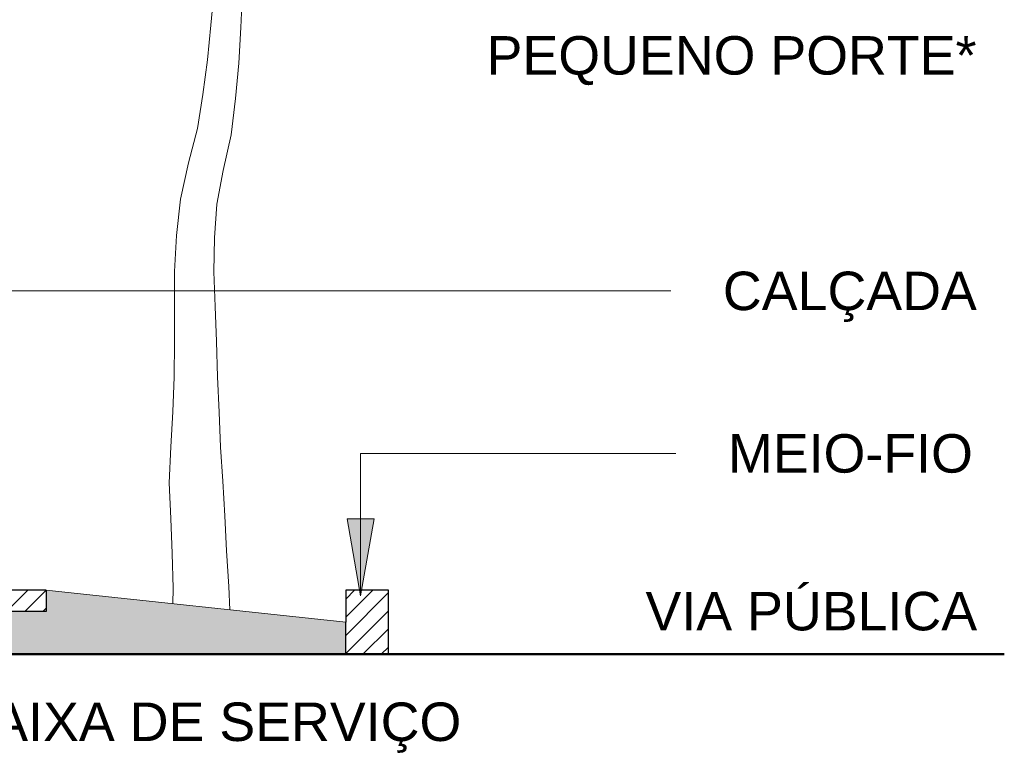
# Model space of a CAD drawing. Header units: metres. Extents: x -14.5 to 13.2, y -19 to 3.3.
# Tile 148 of 210: x 10.9 to 13.2, y -0.5 to 1.2. Entities that reach past the tile are written whole.
import ezdxf

# ---------------------------------------------------------------- set-up
doc = ezdxf.new("R2010")
doc.units = ezdxf.units.M
doc.layers.add('A-DETL', color=7, linetype='Continuous', lineweight=5, true_color=0x00a600)
doc.layers.add('L-PLNT', color=7, linetype='Continuous', lineweight=5, true_color=0x005900)
for name, color, linetype, lineweight in [('A-DETL-GENF', 7, 'Continuous', 5), ('G-ANNO-TEXT', 7, 'Continuous', 9), ('G-IMPT', 7, 'Continuous', 5)]:
    doc.layers.add(name, color=color, linetype=linetype, lineweight=lineweight)
doc.styles.add('Arial_4', font='arial.ttf', dxfattribs={"height": 0.09})

# ---------------------------------------------------------------- blocks, each defined once
blk = doc.blocks.new('ÁRVORES ORNAMENTAIS - Pequeno e Médio Porte - Ipê-roxo-2870950-CORTE_CALÇADA')
at = {"layer": 'G-IMPT', "color": 253, "true_color": 0xaaaaaa}
for p, q in [((7.6616, 1.1655), (7.6655, 1.2512)), ((7.5913, 1.1711), (7.5956, 1.2205)), ((7.5831, 1.09), (7.5913, 1.1711)), ((7.6563, 1.0826), (7.6616, 1.1655)), ((7.5724, 1.009), (7.5831, 1.09)), ((7.6484, 0.9997), (7.6563, 1.0826)), ((7.5603, 0.9298), (7.5724, 1.009)), ((7.6386, 0.915), (7.6484, 0.9997)), ((7.5389, 0.8496), (7.5603, 0.9298)), ((7.6197, 0.8313), (7.6386, 0.915)), ((7.52, 0.7646), (7.5389, 0.8496)), ((7.6052, 0.7524), (7.6197, 0.8313)), ((7.5109, 0.6791), (7.52, 0.7646)), ((7.5999, 0.6739), (7.6052, 0.7524)), ((7.5061, 0.595), (7.5109, 0.6791)), ((7.5982, 0.5942), (7.5999, 0.6739)), ((7.5059, 0.5116), (7.5061, 0.595)), ((7.6011, 0.5136), (7.5982, 0.5942)), ((7.5063, 0.43), (7.5059, 0.5116)), ((7.6046, 0.4313), (7.6011, 0.5136)), ((7.5053, 0.3486), (7.5063, 0.43)), ((7.6067, 0.3488), (7.6046, 0.4313)), ((7.5023, 0.267), (7.5053, 0.3486)), ((7.6102, 0.2665), (7.6067, 0.3488)), ((7.4974, 0.185), (7.5023, 0.267)), ((7.614, 0.1846), (7.6102, 0.2665)), ((7.4935, 0.1012), (7.4974, 0.185)), ((7.6188, 0.1045), (7.614, 0.1846)), ((7.4972, 0.0179), (7.4935, 0.1012)), ((7.6238, 0.0238), (7.6188, 0.1045)), ((7.628, -0.0583), (7.6238, 0.0238)), ((7.5004, -0.0639), (7.4972, 0.0179)), ((7.5032, -0.145), (7.5004, -0.0639)), ((7.6334, -0.1411), (7.628, -0.0583)), ((7.5032, -0.145), (7.5026, -0.1817)), ((7.6334, -0.1411), (7.6359, -0.196))]:
    blk.add_line(p, q, dxfattribs=at)

msp = doc.modelspace()

# ---------------------------------------------------------------- hatches: boundary and pattern name
at = {"layer": 'A-DETL-GENF', "true_color": 0xd2e2c2}
msp.add_hatch(color=254, dxfattribs=at).paths.add_polyline_path([(11.2729, -0.3016), (11.6467, -0.3016), (11.6467, -0.225), (10.9467, -0.15), (10.9467, -0.2), (9.7467, -0.2), (9.7467, -0.3016), (11.2688, -0.3016)])
at = {"layer": 'A-DETL-GENF', "true_color": 0x808080}
h = msp.add_hatch(dxfattribs=at)
h.set_pattern_fill('FP_5', color=8, style=0, pattern_type=2)
h.set_pattern_definition([(45, (10.60932, -0.1475), (-0.0212132, 0.0212132), [])])
h.paths.add_polyline_path([(11.7467, -0.3), (11.7467, -0.15), (11.6467, -0.15), (11.6467, -0.3)])
h.paths.add_polyline_path([(9.8391, -0.2), (10.9467, -0.2), (10.9467, -0.15), (9.7467, -0.15), (9.7467, -0.2)])
at = {"layer": 'G-ANNO-TEXT'}
msp.add_hatch(color=256, dxfattribs=at).paths.add_polyline_path([(11.6817, -0.1635), (11.7134, 0.0165), (11.65, 0.0165)])

# ---------------------------------------------------------------- linework, layer by layer
at = {"layer": 'A-DETL', "color": 7, "lineweight": 30}
for p, q in [((10.9467, -0.15), (9.7467, -0.15)), ((10.9467, -0.15), (10.9467, -0.2)), ((11.7467, -0.15), (11.6467, -0.15)), ((11.6467, -0.15), (11.6467, -0.225)), ((11.7467, -0.3), (11.7467, -0.15)), ((10.9467, -0.2), (9.7467, -0.2)), ((11.6467, -0.3), (11.6467, -0.225)), ((11.6467, -0.3), (11.7467, -0.3))]:
    msp.add_line(p, q, dxfattribs=at)
at = {"layer": 'A-DETL', "color": 7}
for p, q in [((9.7467, -0.15), (10.9467, -0.15)), ((11.7467, -0.15), (11.7467, -0.3)), ((11.7467, -0.3), (10.9467, -0.3))]:
    msp.add_line(p, q, dxfattribs=at)
at = {"layer": 'A-DETL', "color": 7, "lineweight": 15}
msp.add_line((11.6467, -0.225), (10.9467, -0.15), dxfattribs=at)
at = {"layer": 'A-DETL', "color": 7, "lineweight": 50}
msp.add_line((13.1867, -0.3), (9.4467, -0.3), dxfattribs=at)
at = {"layer": 'G-ANNO-TEXT'}
for p, q in [((10.7909, 0.5498), (12.1647, 0.5498)), ((12.1647, 0.5498), (12.4068, 0.5498)), ((11.6817, 0.1698), (12.1647, 0.1698)), ((11.6817, -0.1635), (11.6817, 0.1698)), ((12.1647, 0.1698), (12.4187, 0.1698)), ((11.7134, 0.0165), (11.65, 0.0165)), ((11.65, 0.0165), (11.6817, -0.1635)), ((11.6817, -0.1635), (11.7134, 0.0165))]:
    msp.add_line(p, q, dxfattribs=at)

# ---------------------------------------------------------------- block references
at = {"layer": 'L-PLNT', "color": 253, "true_color": 0xaaaaaa}
msp.add_blockref('ÁRVORES ORNAMENTAIS - Pequeno e Médio Porte - Ipê-roxo-2870950-CORTE_CALÇADA', (3.7403, 0), dxfattribs=at)

# ---------------------------------------------------------------- texts
at = {"layer": 'G-ANNO-TEXT', "char_height": 0.09, "attachment_point": 1, "style": 'Arial_4'}
for s, insert, width in [('PEQUENO PORTE*', (11.9761, 1.1455), 1.390126), ('CALÇADA', (12.5287, 0.5948), 0.721519), ('MEIO-FIO', (12.5406, 0.2148), 0.707088), ('VIA PÚBLICA', (12.3477, -0.154), 0.942785), ('FAIXA DE SERVIÇO', (10.7435, -0.4127), 1.428607)]:
    msp.add_mtext(s, dxfattribs=dict(at, insert=insert, width=width))

doc.saveas('drawing.dxf')
